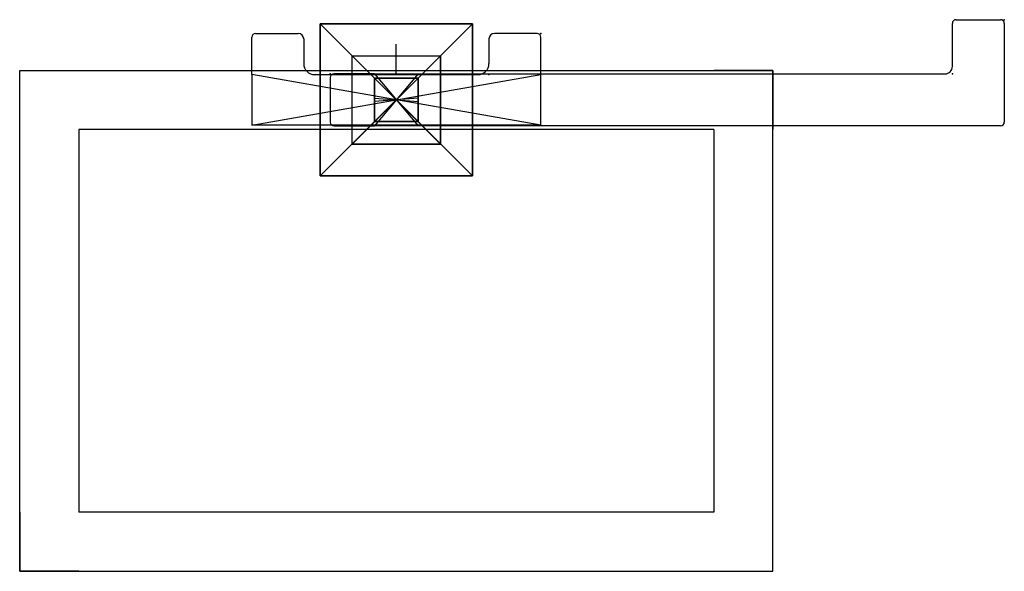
# Model space of a CAD drawing. Header units: centimetres. Extents: x -10.2 to 16.4, y -12.7 to 2.2.
import ezdxf

# ---------------------------------------------------------------- set-up
doc = ezdxf.new("R2010")
doc.units = ezdxf.units.CM
doc.header["$MEASUREMENT"] = 0
for name, color, linetype in [('8160 v1_Sketch1', 7, 'Continuous'), ('8160 v1_Sketch2', 7, 'Continuous'), ('8160 v1_Sketch3', 7, 'Continuous'), ('8160 v1_Sketch4', 7, 'Continuous'), ('8160 v1_Sketch5', 7, 'Continuous'), ('8160 v1_Sketch6', 7, 'Continuous'), ('8160 v1_Sketch7', 7, 'Continuous'), ('8160 v1_Sketch8', 7, 'Continuous')]:
    doc.layers.add(name, color=color, linetype=linetype)

msp = doc.modelspace()

# ---------------------------------------------------------------- linework, layer by layer
at = {"layer": '8160 v1_Sketch1'}
for p, q in [((-2.05, -2.05), (2.05, 2.05)), ((-2.05, -2.05), (-2.05, 2.05)), ((-2.05, 2.05), (2.05, 2.05)), ((2.05, -2.05), (-2.05, 2.05)), ((2.05, 2.05), (2.05, -2.05)), ((2.05, -2.05), (-2.05, -2.05))]:
    msp.add_line(p, q, dxfattribs=at)
msp.add_point((0, 0), dxfattribs=at)
msp.add_point((0, 0), dxfattribs=at)
at = {"layer": '8160 v1_Sketch2'}
for p, q in [((2.05, 2.05, 1.3), (-2.05, 2.05, 1.3)), ((-2.05, 2.05, 1.3), (-2.05, -2.05, 1.3)), ((2.05, -2.05, 1.3), (2.05, 2.05, 1.3)), ((0.585, -0.585, 1.3), (-0.585, 0.585, 1.3)), ((-0.585, -0.585, 1.3), (-0.585, 0.585, 1.3)), ((-0.585, 0.585, 1.3), (0.585, 0.585, 1.3)), ((-0.585, -0.585, 1.3), (0.585, 0.585, 1.3)), ((0.585, 0.585, 1.3), (0.585, -0.585, 1.3)), ((0.585, -0.585, 1.3), (-0.585, -0.585, 1.3)), ((-2.05, -2.05, 1.3), (2.05, -2.05, 1.3))]:
    msp.add_line(p, q, dxfattribs=at)
msp.add_point((0, 0, 1.3), dxfattribs=at)
msp.add_point((0, 0, 1.3), dxfattribs=at)
at = {"layer": '8160 v1_Sketch3'}
for p, q in [((-1.19, 1.19, 4.3), (1.19, 1.19, 4.3)), ((1.19, -1.19, 4.3), (-1.19, 1.19, 4.3)), ((-1.19, -1.19, 4.3), (1.19, 1.19, 4.3)), ((-1.19, -1.19, 4.3), (-1.19, 1.19, 4.3)), ((1.19, 1.19, 4.3), (1.19, -1.19, 4.3)), ((-0.585, 0.585, 4.3), (-0.585, -0.585, 4.3)), ((0.585, 0.585, 4.3), (-0.585, 0.585, 4.3)), ((0.585, -0.585, 4.3), (0.585, 0.585, 4.3)), ((-0.585, -0.585, 4.3), (0.585, -0.585, 4.3)), ((1.19, -1.19, 4.3), (-1.19, -1.19, 4.3))]:
    msp.add_line(p, q, dxfattribs=at)
msp.add_point((0, 0, 4.3), dxfattribs=at)
msp.add_point((0, 0, 4.3), dxfattribs=at)
at = {"layer": '8160 v1_Sketch4'}
for p, q in [((1.19, -1.19, 4.7), (-1.19, -1.19, 4.7)), ((-1.19, -1.19, 4.3), (1.19, -1.19, 4.3)), ((-1.19, -1.19, 4.7), (-1.19, -1.19, 4.3)), ((1.19, -1.19, 4.3), (1.19, -1.19, 4.7))]:
    msp.add_line(p, q, dxfattribs=at)
at = {"layer": '8160 v1_Sketch4', "extrusion": (0, -1, 0)}
msp.add_arc((0, 1.26, 1.19), 3.64, 70.9192, 109.0808, dxfattribs=at)
at = {"layer": '8160 v1_Sketch4'}
msp.add_point((0, -1.19), dxfattribs=at)
at = {"layer": '8160 v1_Sketch5'}
for p, q in [((1.19, 1.19, 4.7), (1.19, -1.19, 4.7)), ((1.19, 1.19, 4.3), (1.19, 1.19, 4.7)), ((1.19, -1.19, 4.3), (1.19, 1.19, 4.3)), ((1.19, -1.19, 4.7), (1.19, -1.19, 4.3))]:
    msp.add_line(p, q, dxfattribs=at)
at = {"layer": '8160 v1_Sketch5', "extrusion": (1, 0, 0)}
msp.add_arc((0, 1.26, 1.19), 3.64, 70.9192, 109.0808, dxfattribs=at)
at = {"layer": '8160 v1_Sketch5'}
msp.add_point((1.19, 0), dxfattribs=at)
at = {"layer": '8160 v1_Sketch6'}
for p, q in [((-3.895, 0.68, 4.3), (-3.895, 1.69, 4.3)), ((-3.795, 1.79, 4.3), (-2.645, 1.79, 4.3)), ((-2.495, 1.64, 4.3), (-2.495, 0.98, 4.3)), ((2.495, 1.64, 4.3), (2.495, 0.98, 4.3)), ((3.795, 1.79, 4.3), (2.645, 1.79, 4.3)), ((3.895, -0.68, 4.3), (3.895, 1.69, 4.3)), ((0, 0.7, 4.3), (0, 1.5, 4.3)), ((-3.895, 0.68, 4.3), (-3.895, -0.68, 4.3)), ((-3.895, -0.68, 4.3), (3.895, 0.68, 4.3)), ((3.895, -0.68, 4.3), (-3.895, 0.68, 4.3)), ((-2.195, 0.68, 4.3), (2.195, 0.68, 4.3)), ((-0.585, 0.555, 4.3), (-0.585, -0.555, 4.3)), ((0.555, 0.585, 4.3), (-0.555, 0.585, 4.3)), ((0.585, -0.555, 4.3), (0.585, 0.555, 4.3)), ((3.895, -0.68, 4.3), (-3.895, -0.68, 4.3)), ((-0.555, -0.585, 4.3), (0.555, -0.585, 4.3))]:
    msp.add_line(p, q, dxfattribs=at)
for centre, radius, start, end in [((-3.795, 1.69, 4.3), 0.1, 90, 180), ((-2.645, 1.64, 4.3), 0.15, 0, 90), ((2.645, 1.64, 4.3), 0.15, 90, 180), ((3.795, 1.69, 4.3), 0.1, 0, 90), ((-2.195, 0.98, 4.3), 0.3, 180, 270), ((2.195, 0.98, 4.3), 0.3, 270, 0), ((-0.555, 0.555, 4.3), 0.03, 90, 180), ((0.555, 0.555, 4.3), 0.03, 0, 90), ((-0.555, -0.555, 4.3), 0.03, 180, 270), ((0.555, -0.555, 4.3), 0.03, 270, 360)]:
    msp.add_arc(centre, radius, start, end, dxfattribs=at)
for p in [(3.895, 1.79, 4.3), (2.495, 0.68, 4.3), (0, 0, 4.3), (0, 0, 4.3)]:
    msp.add_point(p, dxfattribs=at)
at = {"layer": '8160 v1_Sketch7'}
for p, q in [((15.085, 2.16, 4.69), (16.285, 2.16, 4.69)), ((14.985, 0.9, 4.69), (14.985, 2.06, 4.69)), ((16.385, 2.06, 4.69), (16.385, 0.7, 4.69)), ((-1.785, 0.6, 4.69), (-1.785, -0.6, 4.69)), ((-0.585, 0.7, 4.69), (-1.685, 0.7, 4.69)), ((0.585, 0.7, 4.69), (-0.585, -0.7, 4.69)), ((-0.585, 0.7, 4.69), (0.585, 0.7, 4.69)), ((-0.585, 0.7, 4.69), (0.585, -0.7, 4.69)), ((-0.585, 0.555, 4.69), (-0.585, -0.555, 4.69)), ((0.555, 0.585, 4.69), (-0.555, 0.585, 4.69)), ((0.585, 0.7, 4.69), (14.785, 0.7, 4.69)), ((0.585, -0.555, 4.69), (0.585, 0.555, 4.69)), ((16.385, 0.7, 4.69), (16.385, -0.6, 4.69)), ((-1.685, -0.7, 4.69), (-0.585, -0.7, 4.69)), ((0.585, -0.7, 4.69), (-0.585, -0.7, 4.69)), ((-0.555, -0.585, 4.69), (0.555, -0.585, 4.69)), ((16.285, -0.7, 4.69), (0.585, -0.7, 4.69))]:
    msp.add_line(p, q, dxfattribs=at)
for centre, radius, start, end in [((15.085, 2.06, 4.69), 0.1, 90, 180), ((16.285, 2.06, 4.69), 0.1, 0, 90), ((14.785, 0.9, 4.69), 0.2, 270, 0), ((-1.685, 0.6, 4.69), 0.1, 90, 180), ((-0.555, 0.555, 4.69), 0.03, 90, 180), ((0.555, 0.555, 4.69), 0.03, 0, 90), ((-1.685, -0.6, 4.69), 0.1, 180, 270), ((-0.555, -0.555, 4.69), 0.03, 180, 270), ((0.555, -0.555, 4.69), 0.03, 270, 360), ((16.285, -0.6, 4.69), 0.1, 270, 360)]:
    msp.add_arc(centre, radius, start, end, dxfattribs=at)
for p in [(16.385, 2.16, 4.69), (-1.785, 0.7, 4.69), (14.985, 0.7, 4.69), (0, 0, 4.69), (0, 0, 4.69)]:
    msp.add_point(p, dxfattribs=at)
at = {"layer": '8160 v1_Sketch8'}
for p, q in [((-10.15, -12.705, 4.69), (-10.15, 0.795, 4.69)), ((-10.15, 0.795, 4.69), (10.15, 0.795, 4.69)), ((-10.15, 0.795, 4.69), (-8.56, 0.795, 4.69)), ((-10.15, -0.795, 4.69), (-10.15, 0.795, 4.69)), ((-0.585, 0.555, 4.69), (-0.585, -0.555, 4.69)), ((0.555, 0.585, 4.69), (-0.555, 0.585, 4.69)), ((0.585, -0.555, 4.69), (0.585, 0.555, 4.69)), ((10.15, 0.795, 4.69), (8.56, 0.795, 4.69)), ((10.15, 0.795, 4.69), (10.15, -0.795, 4.69)), ((10.15, -12.705, 4.69), (10.15, 0.795, 4.69)), ((-0.585, 0.046, 4.69), (0.585, -0.046, 4.69)), ((0.585, 0.046, 4.69), (-0.585, -0.046, 4.69)), ((8.56, -0.795, 4.69), (-8.56, -0.795, 4.69)), ((-8.56, -0.795, 4.69), (-8.56, -11.115, 4.69)), ((-0.555, -0.585, 4.69), (0.555, -0.585, 4.69)), ((8.56, -0.795, 4.69), (8.56, -11.115, 4.69)), ((-10.15, -11.115, 4.69), (-10.15, -12.705, 4.69)), ((8.56, -11.115, 4.69), (-8.56, -11.115, 4.69)), ((10.15, -12.705, 4.69), (10.15, -11.115, 4.69)), ((-8.56, -12.705, 4.69), (-10.15, -12.705, 4.69)), ((-10.15, -12.705, 4.69), (10.15, -12.705, 4.69)), ((8.56, -12.705, 4.69), (10.15, -12.705, 4.69))]:
    msp.add_line(p, q, dxfattribs=at)
for centre, start, end in [((-0.555, 0.555, 4.69), 90, 180), ((0.555, 0.555, 4.69), 0, 90), ((-0.555, -0.555, 4.69), 180, 270), ((0.555, -0.555, 4.69), 270, 360)]:
    msp.add_arc(centre, 0.03, start, end, dxfattribs=at)
msp.add_point((0, 0, 4.69), dxfattribs=at)
msp.add_point((0, 0, 4.69), dxfattribs=at)

doc.saveas('drawing.dxf')
